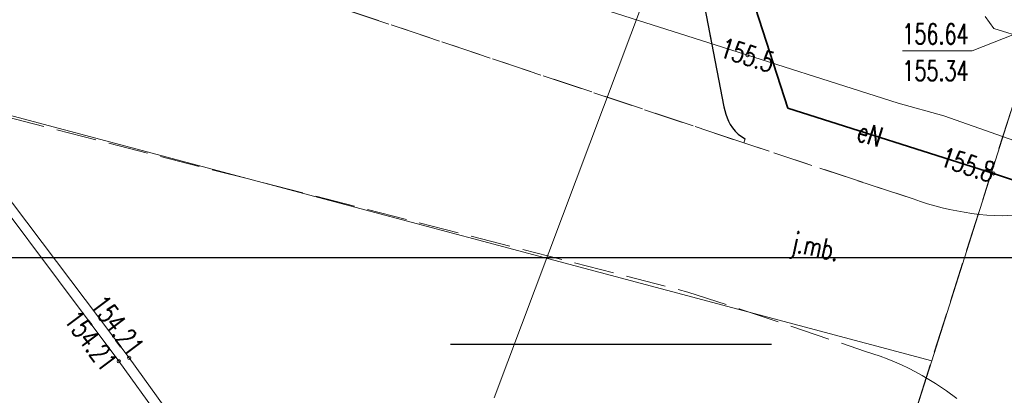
# Model space of a CAD drawing. Header units: metres. Extents: x 7454870 to 7460959, y 5886692 to 5887063.
# Tile 10 of 55: x 7457910 to 7457947, y 5886784 to 5886798. Entities that reach past the tile are written whole.
import ezdxf
from ezdxf.enums import TextEntityAlignment as Align

# ---------------------------------------------------------------- set-up
doc = ezdxf.new("R2010")
doc.units = ezdxf.units.M
doc.header["$MEASUREMENT"] = 0
for name, pattern in [('1_OTKC', [1.5, 1, -0.5]), ('1_OTKJ', [2, 1.5, -0.5]), ('1_OTKK', [0]), ('1_OTKU', [2, 1.5, -0.5]), ('3_SUCP', [0]), ('3_SUEP_A', [0]), ('3_SUKP', [0]), ('3_SULO', [0]), ('3_SUPK', [0]), ('ACAD_ISO03W100', [30, 12, -18]), ('EGDE', [0]), ('EGKK', [2, 1.5, -0.5])]:
    doc.linetypes.add(name, pattern=pattern)
doc.layers.get('0').update_dxf_attribs({"color": 210, "linetype": 'CONTINUOUS', "lineweight": 100})
doc.layers.add('^ ramka cienka', color=1, linetype='CONTINUOUS')
for name, color, linetype, lineweight in [('Dzialki', 7, 'EGDE', 18), ('Kontury', 3, 'EGKK', 18), ('OTK_E_T_0', 7, 'CONTINUOUS', 0), ('OTK_L_0', 7, '1_OTKJ', 18), ('OTK_L_1', 7, '1_OTKK', 25), ('OTK_L_2', 7, '1_OTKC', 18), ('OTK_L_4', 7, '1_OTKU', 18), ('SUCP_L_0', 203, '3_SUCP', 18), ('SUCR_T_0', 203, 'CONTINUOUS', 18), ('SUEP_E_T_0', 1, 'CONTINUOUS', 0), ('SUEP_L_0', 1, '3_SUEP_A', 18), ('SUER_T_0', 1, 'CONTINUOUS', 18), ('SUKP_L_0', 36, '3_SUKP', 18), ('SUL_L_1', 7, '3_SULO', 35), ('SUP_L_1', 7, '3_SUPK', 18), ('SUTR_T_0', 30, 'CONTINUOUS', 18)]:
    doc.layers.add(name, color=color, linetype=linetype, lineweight=lineweight)
doc.styles.get("Standard").update_dxf_attribs({"font": 'Simplex.SHX', "width": 0.75})

# ---------------------------------------------------------------- blocks, each defined once
blk = doc.blocks.new('4_SUPS')
at = {"color": 0, "linetype": 'Continuous'}
blk.add_circle((0, 0), 0.0625, dxfattribs=at)

msp = doc.modelspace()

# ---------------------------------------------------------------- linework, layer by layer
at = {"layer": '^ ramka cienka', "color": 215}
msp.add_line((7457994.704, 5886789.339), (7457801.034, 5886789.339), dxfattribs=at)
at = {"layer": '^ ramka cienka', "color": 8, "linetype": 'ACAD_ISO03W100'}
msp.add_line((7457998.204, 5886786.089), (7457788.204, 5886786.089), dxfattribs=at)
at = {"layer": 'Dzialki'}
for p, q in [((7457887.54, 5886800.59), (7457944.2, 5886785.48)), ((7457948.38, 5886798.67), (7457944.2, 5886785.48)), ((7457944.2, 5886785.48), (7457941.44, 5886776.82))]:
    msp.add_line(p, q, dxfattribs=at)
at = {"layer": 'Kontury'}
msp.add_line((7457948.38, 5886798.67), (7457932.77, 5886749.52), dxfattribs=at)
at = {"layer": 'OTK_L_0', "linetype": '1_OTKJ'}
for p, q in [((7457937.17, 5886793.64), (7457912.6, 5886801.88)), ((7457909.54, 5886794.635), (7457935.08, 5886788.05)), ((7457943.51, 5886791.54), (7457937.17, 5886793.64)), ((7457943.777, 5886791.449), (7457943.51, 5886791.54)), ((7457944.047, 5886791.364), (7457943.777, 5886791.449)), ((7457944.318, 5886791.286), (7457944.047, 5886791.364)), ((7457944.591, 5886791.214), (7457944.318, 5886791.286)), ((7457944.866, 5886791.15), (7457944.591, 5886791.214)), ((7457945.143, 5886791.092), (7457944.866, 5886791.15)), ((7457945.42, 5886791.041), (7457945.143, 5886791.092)), ((7457945.699, 5886790.997), (7457945.42, 5886791.041)), ((7457945.979, 5886790.96), (7457945.699, 5886790.997)), ((7457946.26, 5886790.93), (7457945.979, 5886790.96)), ((7457946.833, 5886790.912), (7457946.26, 5886790.93)), ((7457947.406, 5886790.94), (7457946.833, 5886790.912)), ((7457935.08, 5886788.05), (7457937.037, 5886787.414)), ((7457937.037, 5886787.414), (7457941.72, 5886785.83)), ((7457941.72, 5886785.83), (7457941.996, 5886785.744)), ((7457941.996, 5886785.744), (7457942.269, 5886785.65)), ((7457942.269, 5886785.65), (7457942.54, 5886785.548)), ((7457942.54, 5886785.548), (7457942.808, 5886785.439)), ((7457942.808, 5886785.439), (7457943.072, 5886785.322)), ((7457943.072, 5886785.322), (7457943.333, 5886785.198)), ((7457943.333, 5886785.198), (7457943.591, 5886785.067)), ((7457943.591, 5886785.067), (7457943.845, 5886784.928)), ((7457943.845, 5886784.928), (7457944.094, 5886784.783)), ((7457944.094, 5886784.783), (7457944.34, 5886784.63)), ((7457944.34, 5886784.63), (7457944.748, 5886784.358)), ((7457944.748, 5886784.358), (7457945.143, 5886784.065))]:
    msp.add_line(p, q, dxfattribs=at)
at = {"layer": 'OTK_L_1', "linetype": '1_OTKK'}
for p, q in [((7457935.62, 5886799.18), (7457936.43, 5886794.99)), ((7457936.43, 5886794.99), (7457936.46, 5886794.853)), ((7457936.46, 5886794.853), (7457936.498, 5886794.718)), ((7457936.498, 5886794.718), (7457936.544, 5886794.585)), ((7457936.544, 5886794.585), (7457936.598, 5886794.456)), ((7457936.598, 5886794.456), (7457936.66, 5886794.33)), ((7457936.66, 5886794.33), (7457936.749, 5886794.2)), ((7457936.749, 5886794.2), (7457936.851, 5886794.081)), ((7457936.851, 5886794.081), (7457936.964, 5886793.971)), ((7457936.964, 5886793.971), (7457937.087, 5886793.874)), ((7457937.087, 5886793.874), (7457937.22, 5886793.79))]:
    msp.add_line(p, q, dxfattribs=at)
at = {"layer": 'OTK_L_2', "linetype": '1_OTKC'}
for p, q in [((7457935.62, 5886799.18), (7457936.43, 5886794.99)), ((7457936.43, 5886794.99), (7457936.46, 5886794.853)), ((7457936.46, 5886794.853), (7457936.498, 5886794.718)), ((7457936.498, 5886794.718), (7457936.544, 5886794.585)), ((7457936.544, 5886794.585), (7457936.598, 5886794.456)), ((7457936.598, 5886794.456), (7457936.66, 5886794.33)), ((7457936.66, 5886794.33), (7457936.749, 5886794.2)), ((7457936.749, 5886794.2), (7457936.851, 5886794.081)), ((7457936.851, 5886794.081), (7457936.964, 5886793.971)), ((7457936.964, 5886793.971), (7457937.087, 5886793.874)), ((7457937.087, 5886793.874), (7457937.22, 5886793.79)), ((7457937.22, 5886793.79), (7457937.17, 5886793.64)), ((7457937.17, 5886793.64), (7457943.51, 5886791.54)), ((7457943.51, 5886791.54), (7457943.777, 5886791.449)), ((7457943.777, 5886791.449), (7457944.047, 5886791.364)), ((7457944.047, 5886791.364), (7457944.318, 5886791.286)), ((7457944.318, 5886791.286), (7457944.591, 5886791.214)), ((7457944.591, 5886791.214), (7457944.866, 5886791.15)), ((7457944.866, 5886791.15), (7457945.143, 5886791.092)), ((7457945.143, 5886791.092), (7457945.42, 5886791.041)), ((7457945.42, 5886791.041), (7457945.699, 5886790.997)), ((7457945.699, 5886790.997), (7457945.979, 5886790.96)), ((7457945.979, 5886790.96), (7457946.26, 5886790.93)), ((7457946.26, 5886790.93), (7457946.833, 5886790.912)), ((7457946.833, 5886790.912), (7457947.406, 5886790.94))]:
    msp.add_line(p, q, dxfattribs=at)
at = {"layer": 'OTK_L_4', "linetype": '1_OTKU'}
for p, q in [((7457912.6, 5886801.88), (7457937.17, 5886793.64)), ((7457936.43, 5886794.99), (7457935.62, 5886799.18)), ((7457936.46, 5886794.853), (7457936.43, 5886794.99)), ((7457936.498, 5886794.718), (7457936.46, 5886794.853)), ((7457936.544, 5886794.585), (7457936.498, 5886794.718)), ((7457936.598, 5886794.456), (7457936.544, 5886794.585)), ((7457936.66, 5886794.33), (7457936.598, 5886794.456)), ((7457936.749, 5886794.2), (7457936.66, 5886794.33)), ((7457936.851, 5886794.081), (7457936.749, 5886794.2)), ((7457936.964, 5886793.971), (7457936.851, 5886794.081)), ((7457937.087, 5886793.874), (7457936.964, 5886793.971)), ((7457937.22, 5886793.79), (7457937.087, 5886793.874)), ((7457937.17, 5886793.64), (7457937.22, 5886793.79))]:
    msp.add_line(p, q, dxfattribs=at)
at = {"layer": 'SUCP_L_0', "linetype": '3_SUCP'}
for p, q in [((7457906.581, 5886795.662), (7457914.182, 5886785.584)), ((7457913.793, 5886785.461), (7457906.322, 5886795.45)), ((7457914.182, 5886785.584), (7457928.008, 5886766.438)), ((7457927.659, 5886766.326), (7457913.793, 5886785.461))]:
    msp.add_line(p, q, dxfattribs=at)
at = {"layer": 'SUEP_L_0', "linetype": '3_SUEP_A'}
for p, q in [((7457935.83, 5886797.4), (7457926.37, 5886800.42)), ((7457938.82, 5886794.94), (7457937.35, 5886799.5)), ((7457942.94, 5886795.13), (7457935.83, 5886797.4)), ((7457944.65, 5886794.66), (7457942.94, 5886795.13)), ((7457946.51, 5886792.5), (7457938.82, 5886794.94)), ((7457948.1, 5886793.44), (7457944.65, 5886794.66)), ((7457959.72, 5886788.04), (7457946.51, 5886792.5))]:
    msp.add_line(p, q, dxfattribs=at)
at = {"layer": 'SUKP_L_0', "linetype": '3_SUKP'}
msp.add_line((7457927.834, 5886784.089), (7457938.988, 5886813.791), dxfattribs=at)
at = {"layer": 'SUL_L_1', "linetype": '3_SULO'}
for p, q in [((7457938.82, 5886794.94), (7457937.35, 5886799.5)), ((7457946.51, 5886792.5), (7457938.82, 5886794.94)), ((7457959.72, 5886788.04), (7457946.51, 5886792.5))]:
    msp.add_line(p, q, dxfattribs=at)
at = {"layer": 'SUP_L_1', "linetype": '3_SUPK'}
for p, q in [((7457946.196, 5886798.38), (7457946.53, 5886797.932)), ((7457946.53, 5886797.932), (7457948.066, 5886797.44))]:
    msp.add_line(p, q, dxfattribs=at)
at = {"layer": 'SUTR_T_0', "linetype": 'Continuous', "lineweight": 0}
for p in [(7457947.71, 5886797.875), (7457943.103, 5886797.095)]:
    msp.add_line(p, (7457945.709, 5886797.095), dxfattribs=at)

# ---------------------------------------------------------------- block references
at = {"layer": 'SUCR_T_0'}
for p in [(7457914.182, 5886785.584), (7457913.793, 5886785.461)]:
    msp.add_blockref('4_SUPS', p, dxfattribs=at)
at = {"layer": 'SUER_T_0'}
for p in [(7457937.305, 5886796.929), (7457946.51, 5886792.5)]:
    msp.add_blockref('4_SUPS', p, dxfattribs=at)

# ---------------------------------------------------------------- texts
at = {"layer": 'OTK_E_T_0', "lineweight": 9, "width": 0.7}
msp.add_text('j.mb.', height=0.75, rotation=347.9617, dxfattribs=at).set_placement((7457939.072, 5886790.309), align=Align.TOP_LEFT)
at = {"layer": 'SUCR_T_0', "lineweight": 9, "width": 0.7}
msp.add_text('154.21', height=0.75, rotation=307.0015, dxfattribs=at).set_placement((7457914.182, 5886785.584), align=Align.RIGHT)
msp.add_text('154.21', height=0.75, rotation=306.7915, dxfattribs=at).set_placement((7457913.793, 5886785.461), align=Align.TOP_RIGHT)
at = {"layer": 'SUEP_E_T_0', "lineweight": 9, "width": 0.7}
msp.add_text('eN', height=0.75, rotation=342.396, dxfattribs=at).set_placement((7457941.887, 5886793.967), align=Align.MIDDLE)
at = {"layer": 'SUER_T_0', "lineweight": 9, "width": 0.7}
msp.add_text('155.5', height=0.75, rotation=342.2933, dxfattribs=at).set_placement((7457937.305, 5886796.929), align=Align.MIDDLE)
msp.add_text('155.8', height=0.75, rotation=341.3441, dxfattribs=at).set_placement((7457946.51, 5886792.5), align=Align.MIDDLE_RIGHT)
at = {"layer": 'SUTR_T_0', "lineweight": 9, "width": 0.7}
for s, p in [('156.64', (7457943.103, 5886798.095)), ('155.34', (7457943.103, 5886796.72))]:
    msp.add_text(s, height=0.75, dxfattribs=at).set_placement(p, align=Align.TOP_LEFT)

doc.saveas('drawing.dxf')
